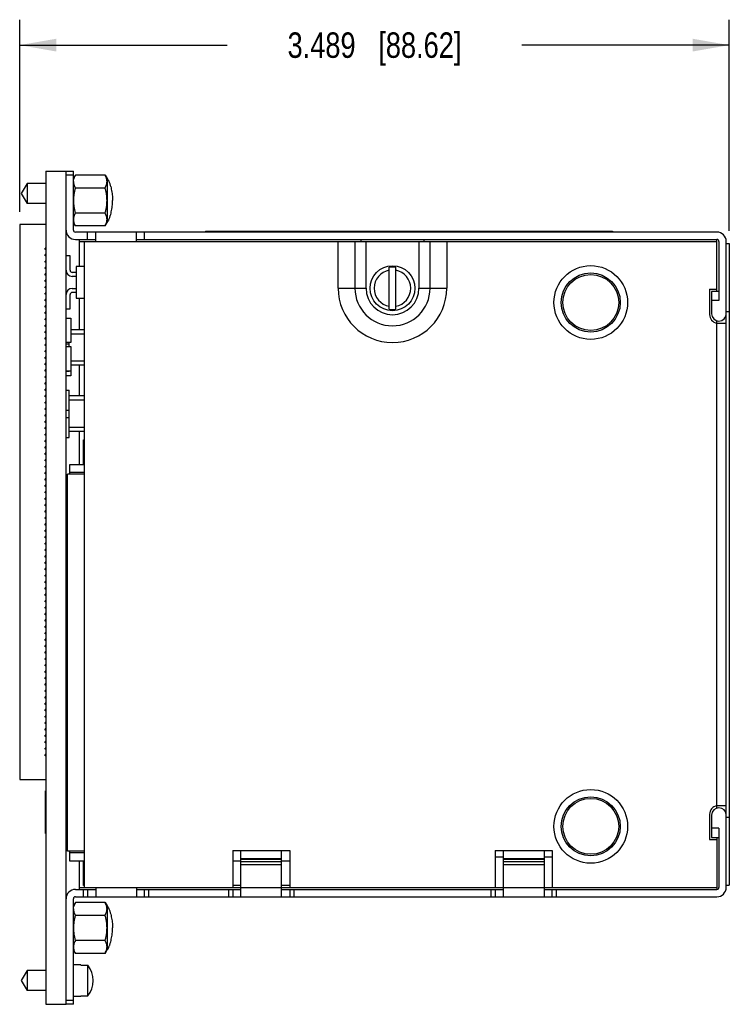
# Model space of a CAD drawing. Header units: inches. Extents: x 0 to 22, y 0 to 17.
# Tile 6 of 15: x 7.4 to 10.8, y 4.8 to 9.6. Entities that reach past the tile are written whole.
import ezdxf

# ---------------------------------------------------------------- set-up
doc = ezdxf.new("R2010")
doc.units = ezdxf.units.IN
doc.header["$LTSCALE"] = 1.21
doc.header["$MEASUREMENT"] = 0
doc.layers.get('0').update_dxf_attribs({"linetype": 'CONTINUOUS'})
doc.layers.add('DIMENSIONS', color=7, linetype='CONTINUOUS')
doc.styles.get("Standard").update_dxf_attribs({"font": 'txt', "width": 0.8})
doc.dimstyles.new('DIMSTYLE_1', dxfattribs={"dimtxt": 0.125, "dimasz": 0.18, "dimexe": 0.18, "dimexo": 0.0625, "dimgap": 0.09, "dimtad": 0, "dimtih": 1, "dimtoh": 1, "dimdec": 3, "dimzin": 4, "dimdsep": 46, "dimtxsty": 'STANDARD', "dimblk": '_FILLED', "dimblk1": '_FILLED', "dimblk2": '_FILLED', "dimcen": 0.09, "dimadec": 0, "dimazin": 0, "dimtp": 0.01, "dimtm": 0.01, "dimtfac": 1, "dimtdec": 3, "dimtofl": 0, "dimtmove": 0, "dimatfit": 3, "dimldrblk": '_FILLED', "dimfxl": 1, "dimtolj": 1, "dimtzin": 4, "dimarcsym": 0})

# ---------------------------------------------------------------- blocks, each defined once
blk = doc.blocks.new('_FILLED')
at = {"color": 0, "linetype": 'BYBLOCK'}
blk.add_solid([(0, 0), (-1, 0.174), (-1, -0.174)], dxfattribs=at)
blk = doc.blocks.new('*D0')
at = {"layer": 'DIMENSIONS', "color": 2, "linetype": 'CONTINUOUS'}
for p, q in [((7.3537, 8.703), (7.3537, 9.6473)), ((10.8427, 8.6097), (10.8427, 9.6473)), ((7.3537, 9.5223), (8.3732, 9.5223)), ((10.8427, 9.5223), (9.8232, 9.5223))]:
    blk.add_line(p, q, dxfattribs=at)
at = {"layer": 'DIMENSIONS', "color": 2, "linetype": 'CONTINUOUS', "xscale": 0.18, "yscale": 0.18, "zscale": 0.18, "rotation": 180}
blk.add_blockref('_FILLED', (7.3537, 9.5223), dxfattribs=at)
at = {"layer": 'DIMENSIONS', "color": 2, "linetype": 'CONTINUOUS', "xscale": 0.18, "yscale": 0.18, "zscale": 0.18}
blk.add_blockref('_FILLED', (10.8427, 9.5223), dxfattribs=at)
at = {"layer": 'DIMENSIONS', "color": 2, "linetype": 'CONTINUOUS', "insert": (9.0982, 9.5848), "char_height": 0.125, "width": 1.325, "attachment_point": 2, "line_spacing_factor": 0.9}
blk.add_mtext('3.489{\\Ftxt.shx;\\W1.000000;\\H0.125000; }[88.62]', dxfattribs=at)

msp = doc.modelspace()

# ---------------------------------------------------------------- linework, layer by layer
at = {"color": 7, "linetype": 'CONTINUOUS'}
for p, q in [((7.4817, 8.9035), (7.4817, 4.8075)), ((7.4817, 8.9035), (7.6177, 8.9035)), ((7.5817, 4.8075), (7.5817, 8.9035)), ((7.6177, 8.8835), (7.5817, 8.8835)), ((7.6177, 8.6132), (7.6177, 8.9035)), ((7.625, 8.8793), (7.6177, 8.8668)), ((7.6196, 8.87), (7.6177, 8.87)), ((7.7734, 8.8835), (7.6274, 8.8835)), ((7.7734, 8.8835), (7.7831, 8.8668)), ((7.7831, 8.8668), (7.7831, 8.6503)), ((7.3903, 8.8421), (7.3618, 8.7929)), ((7.3903, 8.8421), (7.3903, 8.7437)), ((7.4817, 8.8421), (7.3903, 8.8421)), ((7.6274, 8.821), (7.7734, 8.821)), ((7.3618, 8.7929), (7.3903, 8.7437)), ((7.4817, 8.7437), (7.3903, 8.7437)), ((7.7734, 8.696), (7.6274, 8.696)), ((7.3537, 8.6405), (7.3537, 5.913)), ((7.4817, 8.6405), (7.3537, 8.6405)), ((7.6274, 8.6335), (7.6177, 8.6503)), ((7.7734, 8.6335), (7.6274, 8.6335)), ((7.7734, 8.6335), (7.7831, 8.6503)), ((10.7817, 8.6032), (7.6277, 8.6032)), ((7.6277, 8.5672), (7.7277, 8.5672)), ((7.6477, 8.4335), (7.6477, 8.5672)), ((7.6877, 8.5672), (7.6877, 8.6032)), ((7.7277, 8.5572), (7.7277, 8.6032)), ((7.9277, 8.5572), (7.9277, 8.6032)), ((7.9277, 8.5672), (10.7817, 8.5672)), ((7.9677, 8.5672), (7.9677, 8.6032)), ((8.2677, 8.6078), (8.2677, 8.6032)), ((8.2677, 8.6078), (10.2677, 8.6078)), ((8.3277, 8.6078), (8.3277, 8.6032)), ((9.0312, 8.5672), (9.0312, 8.5572)), ((9.3422, 8.5572), (9.3422, 8.5672)), ((10.2077, 8.6032), (10.2077, 8.6078)), ((10.2677, 8.6078), (10.2677, 8.6032)), ((10.7817, 8.3119), (10.7817, 8.5672)), ((7.4787, 8.518), (7.4787, 8.524)), ((7.4817, 8.524), (7.4787, 8.524)), ((7.6477, 8.5572), (10.7817, 8.5572)), ((7.6717, 5.3822), (7.6717, 8.5572)), ((8.92, 8.3272), (8.92, 8.5572)), ((9.002, 8.5572), (9.002, 8.3272)), ((9.0567, 8.3272), (9.0567, 8.5572)), ((9.3167, 8.5572), (9.3167, 8.3272)), ((9.3715, 8.3272), (9.3715, 8.5572)), ((9.4535, 8.5572), (9.4535, 8.3272)), ((10.7917, 8.5572), (10.7917, 8.2669)), ((10.8277, 5.3822), (10.8277, 8.5572)), ((10.8277, 8.5472), (10.8427, 8.5472)), ((10.8427, 8.5472), (10.8427, 5.3935)), ((7.4817, 8.518), (7.4787, 8.518)), ((7.4787, 8.4865), (7.4787, 8.4925)), ((7.4817, 8.4925), (7.4787, 8.4925)), ((7.4817, 8.4865), (7.4787, 8.4865)), ((7.6017, 8.486), (7.5817, 8.486)), ((7.6017, 8.4154), (7.6017, 8.486)), ((7.4787, 8.455), (7.4787, 8.461)), ((7.4817, 8.461), (7.4787, 8.461)), ((7.4817, 8.455), (7.4787, 8.455)), ((7.4787, 8.4235), (7.4787, 8.4295)), ((7.4817, 8.4295), (7.4787, 8.4295)), ((7.4817, 8.4235), (7.4787, 8.4235)), ((7.6317, 8.4335), (7.6317, 8.2785)), ((7.6717, 8.4335), (7.6317, 8.4335)), ((9.171, 8.2242), (9.171, 8.4302)), ((9.2025, 8.2242), (9.2025, 8.4302)), ((7.4787, 8.392), (7.4787, 8.398)), ((7.4817, 8.398), (7.4787, 8.398)), ((7.4817, 8.392), (7.4787, 8.392)), ((7.6317, 8.4054), (7.6117, 8.4054)), ((7.6317, 8.3854), (7.6117, 8.3854)), ((7.4787, 8.3605), (7.4787, 8.3665)), ((7.4817, 8.3665), (7.4787, 8.3665)), ((7.4817, 8.3605), (7.4787, 8.3605)), ((7.4787, 8.329), (7.4787, 8.335)), ((7.4817, 8.335), (7.4787, 8.335)), ((7.4817, 8.329), (7.4787, 8.329)), ((7.6117, 8.3267), (7.6317, 8.3267)), ((8.92, 8.3272), (9.0567, 8.3272)), ((9.3167, 8.3272), (9.4535, 8.3272)), ((7.4787, 8.2975), (7.4787, 8.3035)), ((7.4817, 8.3035), (7.4787, 8.3035)), ((7.4817, 8.2975), (7.4787, 8.2975)), ((7.6017, 8.226), (7.6017, 8.2967)), ((7.6317, 8.3067), (7.6117, 8.3067)), ((7.6317, 8.2785), (7.6717, 8.2785)), ((7.6477, 8.1235), (7.6477, 8.2785)), ((10.7457, 8.3222), (10.7817, 8.3222)), ((10.7457, 8.3222), (10.7457, 8.1978)), ((10.7917, 8.3119), (10.7557, 8.3119)), ((10.7557, 8.3119), (10.7557, 8.2019)), ((7.4787, 8.266), (7.4787, 8.272)), ((7.4817, 8.272), (7.4787, 8.272)), ((7.4817, 8.266), (7.4787, 8.266)), ((7.4787, 8.2345), (7.4787, 8.2405)), ((7.4817, 8.2405), (7.4787, 8.2405)), ((7.4817, 8.2345), (7.4787, 8.2345)), ((10.7917, 8.2669), (10.7557, 8.2669)), ((7.4787, 8.203), (7.4787, 8.209)), ((7.4817, 8.209), (7.4787, 8.209)), ((7.4817, 8.203), (7.4787, 8.203)), ((7.5817, 8.226), (7.6017, 8.226)), ((7.5817, 8.1808), (7.6057, 8.1808)), ((7.6057, 8.1808), (7.6057, 8.0608)), ((10.8277, 8.2132), (10.8427, 8.2132)), ((7.4787, 8.1715), (7.4787, 8.1775)), ((7.4817, 8.1775), (7.4787, 8.1775)), ((7.4817, 8.1715), (7.4787, 8.1715)), ((7.4787, 8.14), (7.4787, 8.146)), ((7.4817, 8.146), (7.4787, 8.146)), ((7.4817, 8.14), (7.4787, 8.14)), ((10.7817, 5.7715), (10.7817, 8.1679)), ((10.7817, 8.1562), (10.8277, 8.1562)), ((7.4787, 8.1085), (7.4787, 8.1145)), ((7.4817, 8.1145), (7.4787, 8.1145)), ((7.4817, 8.1085), (7.4787, 8.1085)), ((7.4787, 8.077), (7.4787, 8.083)), ((7.4817, 8.083), (7.4787, 8.083)), ((7.6717, 8.1235), (7.6057, 8.1235)), ((7.6057, 8.1035), (7.6717, 8.1035)), ((7.4817, 8.077), (7.4787, 8.077)), ((7.4787, 8.0455), (7.4787, 8.0515)), ((7.4817, 8.0515), (7.4787, 8.0515)), ((7.4817, 8.0455), (7.4787, 8.0455)), ((7.6057, 8.0608), (7.5817, 8.0608)), ((7.5817, 8.0535), (7.5977, 8.0535)), ((7.5817, 8.0404), (7.6057, 8.0404)), ((7.5977, 8.0404), (7.5977, 8.0608)), ((7.6057, 8.0404), (7.6057, 7.8964)), ((7.4787, 8.014), (7.4787, 8.02)), ((7.4817, 8.02), (7.4787, 8.02)), ((7.4817, 8.014), (7.4787, 8.014)), ((7.4787, 7.9825), (7.4787, 7.9885)), ((7.4817, 7.9885), (7.4787, 7.9885)), ((7.4817, 7.9825), (7.4787, 7.9825)), ((7.4787, 7.951), (7.4787, 7.957)), ((7.4817, 7.957), (7.4787, 7.957)), ((7.4817, 7.951), (7.4787, 7.951)), ((7.6717, 7.9685), (7.6057, 7.9685)), ((7.6717, 7.9485), (7.6057, 7.9485)), ((7.6477, 7.7985), (7.6477, 7.9485)), ((7.4787, 7.9195), (7.4787, 7.9255)), ((7.4817, 7.9255), (7.4787, 7.9255)), ((7.4817, 7.9195), (7.4787, 7.9195)), ((7.4787, 7.888), (7.4787, 7.894)), ((7.4817, 7.894), (7.4787, 7.894)), ((7.6057, 7.9204), (7.5817, 7.9204)), ((7.5817, 7.9191), (7.5977, 7.9191)), ((7.6057, 7.8964), (7.5817, 7.8964)), ((7.5977, 7.9191), (7.5977, 7.9204)), ((7.4817, 7.888), (7.4787, 7.888)), ((7.4787, 7.8565), (7.4787, 7.8625)), ((7.4817, 7.8625), (7.4787, 7.8625)), ((7.4817, 7.8565), (7.4787, 7.8565)), ((7.4787, 7.825), (7.4787, 7.831)), ((7.4817, 7.831), (7.4787, 7.831)), ((7.4817, 7.825), (7.4787, 7.825)), ((7.4787, 7.7935), (7.4787, 7.7995)), ((7.4817, 7.7995), (7.4787, 7.7995)), ((7.4817, 7.7935), (7.4787, 7.7935)), ((7.5817, 7.826), (7.5977, 7.826)), ((7.5977, 7.5941), (7.5977, 7.826)), ((7.6717, 7.7985), (7.5977, 7.7985)), ((7.4787, 7.762), (7.4787, 7.768)), ((7.4817, 7.768), (7.4787, 7.768)), ((7.4817, 7.762), (7.4787, 7.762)), ((7.5977, 7.7785), (7.6717, 7.7785)), ((7.4787, 7.7305), (7.4787, 7.7365)), ((7.4817, 7.7365), (7.4787, 7.7365)), ((7.4817, 7.7305), (7.4787, 7.7305)), ((7.4787, 7.699), (7.4787, 7.705)), ((7.4817, 7.705), (7.4787, 7.705)), ((7.4817, 7.699), (7.4787, 7.699)), ((7.5817, 7.7285), (7.5977, 7.7285)), ((7.4787, 7.6675), (7.4787, 7.6735)), ((7.4817, 7.6735), (7.4787, 7.6735)), ((7.4817, 7.6675), (7.4787, 7.6675)), ((7.5817, 7.6916), (7.5977, 7.6916)), ((7.4787, 7.636), (7.4787, 7.642)), ((7.4817, 7.642), (7.4787, 7.642)), ((7.4817, 7.636), (7.4787, 7.636)), ((7.4787, 7.6045), (7.4787, 7.6105)), ((7.4817, 7.6105), (7.4787, 7.6105)), ((7.4817, 7.6045), (7.4787, 7.6045)), ((7.6717, 7.6435), (7.5977, 7.6435)), ((7.6717, 7.6235), (7.5977, 7.6235)), ((7.6477, 7.4617), (7.6477, 7.6235)), ((7.4787, 7.573), (7.4787, 7.579)), ((7.4817, 7.579), (7.4787, 7.579)), ((7.4817, 7.573), (7.4787, 7.573)), ((7.5817, 7.5941), (7.5977, 7.5941)), ((7.6677, 7.4617), (7.6677, 7.5822)), ((7.6677, 7.5822), (7.6717, 7.5822)), ((7.4787, 7.5415), (7.4787, 7.5475)), ((7.4817, 7.5475), (7.4787, 7.5475)), ((7.4817, 7.5415), (7.4787, 7.5415)), ((7.4787, 7.51), (7.4787, 7.516)), ((7.4817, 7.516), (7.4787, 7.516)), ((7.4817, 7.51), (7.4787, 7.51)), ((7.4787, 7.4785), (7.4787, 7.4845)), ((7.4817, 7.4845), (7.4787, 7.4845)), ((7.4817, 7.4785), (7.4787, 7.4785)), ((7.6007, 7.414), (7.6007, 7.4617)), ((7.6007, 7.4617), (7.6717, 7.4617)), ((7.4787, 7.447), (7.4787, 7.453)), ((7.4817, 7.453), (7.4787, 7.453)), ((7.4817, 7.447), (7.4787, 7.447)), ((7.4787, 7.4155), (7.4787, 7.4215)), ((7.4817, 7.4215), (7.4787, 7.4215)), ((7.4817, 7.4155), (7.4787, 7.4155)), ((7.5887, 5.5595), (7.5887, 7.414)), ((7.6717, 7.414), (7.5887, 7.414)), ((7.6717, 7.4217), (7.6007, 7.4217)), ((7.4787, 7.384), (7.4787, 7.39)), ((7.4817, 7.39), (7.4787, 7.39)), ((7.4817, 7.384), (7.4787, 7.384)), ((7.4787, 7.3525), (7.4787, 7.3585)), ((7.4817, 7.3585), (7.4787, 7.3585)), ((7.5887, 7.3968), (7.5817, 7.3968)), ((7.5817, 7.3768), (7.5887, 7.3768)), ((7.4817, 7.3525), (7.4787, 7.3525)), ((7.4787, 7.321), (7.4787, 7.327)), ((7.4817, 7.327), (7.4787, 7.327)), ((7.4817, 7.321), (7.4787, 7.321)), ((7.5887, 7.3468), (7.5817, 7.3468)), ((7.5817, 7.3268), (7.5887, 7.3268)), ((7.4787, 7.2895), (7.4787, 7.2955)), ((7.4817, 7.2955), (7.4787, 7.2955)), ((7.4817, 7.2895), (7.4787, 7.2895)), ((7.4787, 7.258), (7.4787, 7.264)), ((7.4817, 7.264), (7.4787, 7.264)), ((7.5887, 7.2968), (7.5817, 7.2968)), ((7.5817, 7.2768), (7.5887, 7.2768)), ((7.4817, 7.258), (7.4787, 7.258)), ((7.4787, 7.2265), (7.4787, 7.2325)), ((7.4817, 7.2325), (7.4787, 7.2325)), ((7.4817, 7.2265), (7.4787, 7.2265)), ((7.5887, 7.2468), (7.5817, 7.2468)), ((7.5817, 7.2268), (7.5887, 7.2268)), ((7.4787, 7.195), (7.4787, 7.201)), ((7.4817, 7.201), (7.4787, 7.201)), ((7.4817, 7.195), (7.4787, 7.195)), ((7.4787, 7.1635), (7.4787, 7.1695)), ((7.4817, 7.1695), (7.4787, 7.1695)), ((7.4817, 7.1635), (7.4787, 7.1635)), ((7.5887, 7.1968), (7.5817, 7.1968)), ((7.5817, 7.1768), (7.5887, 7.1768)), ((7.4787, 7.132), (7.4787, 7.138)), ((7.4817, 7.138), (7.4787, 7.138)), ((7.4817, 7.132), (7.4787, 7.132)), ((7.5887, 7.1468), (7.5817, 7.1468)), ((7.5817, 7.1268), (7.5887, 7.1268)), ((7.4787, 7.1005), (7.4787, 7.1065)), ((7.4817, 7.1065), (7.4787, 7.1065)), ((7.4817, 7.1005), (7.4787, 7.1005)), ((7.4787, 7.069), (7.4787, 7.075)), ((7.4817, 7.075), (7.4787, 7.075)), ((7.4817, 7.069), (7.4787, 7.069)), ((7.5887, 7.0968), (7.5817, 7.0968)), ((7.5817, 7.0768), (7.5887, 7.0768)), ((7.4787, 7.0375), (7.4787, 7.0435)), ((7.4817, 7.0435), (7.4787, 7.0435)), ((7.4817, 7.0375), (7.4787, 7.0375)), ((7.5887, 7.0468), (7.5817, 7.0468)), ((7.5817, 7.0268), (7.5887, 7.0268)), ((7.4787, 7.006), (7.4787, 7.012)), ((7.4817, 7.012), (7.4787, 7.012)), ((7.4817, 7.006), (7.4787, 7.006)), ((7.4787, 6.9745), (7.4787, 6.9805)), ((7.4817, 6.9805), (7.4787, 6.9805)), ((7.4817, 6.9745), (7.4787, 6.9745)), ((7.5887, 6.9968), (7.5817, 6.9968)), ((7.5817, 6.9768), (7.5887, 6.9768)), ((7.4787, 6.943), (7.4787, 6.949)), ((7.4817, 6.949), (7.4787, 6.949)), ((7.4817, 6.943), (7.4787, 6.943)), ((7.5887, 6.9468), (7.5817, 6.9468)), ((7.5817, 6.9268), (7.5887, 6.9268)), ((7.4787, 6.9115), (7.4787, 6.9175)), ((7.4817, 6.9175), (7.4787, 6.9175)), ((7.4817, 6.9115), (7.4787, 6.9115)), ((7.4787, 6.88), (7.4787, 6.886)), ((7.4817, 6.886), (7.4787, 6.886)), ((7.4817, 6.88), (7.4787, 6.88)), ((7.5887, 6.8968), (7.5817, 6.8968)), ((7.5817, 6.8768), (7.5887, 6.8768)), ((7.4787, 6.8485), (7.4787, 6.8545)), ((7.4817, 6.8545), (7.4787, 6.8545)), ((7.4817, 6.8485), (7.4787, 6.8485)), ((7.5887, 6.8468), (7.5817, 6.8468)), ((7.5817, 6.8268), (7.5887, 6.8268)), ((7.4787, 6.817), (7.4787, 6.823)), ((7.4817, 6.823), (7.4787, 6.823)), ((7.4817, 6.817), (7.4787, 6.817)), ((7.4787, 6.7855), (7.4787, 6.7915)), ((7.4817, 6.7915), (7.4787, 6.7915)), ((7.4817, 6.7855), (7.4787, 6.7855)), ((7.5887, 6.7968), (7.5817, 6.7968)), ((7.5817, 6.7768), (7.5887, 6.7768)), ((7.4787, 6.754), (7.4787, 6.76)), ((7.4817, 6.76), (7.4787, 6.76)), ((7.4817, 6.754), (7.4787, 6.754)), ((7.4787, 6.7225), (7.4787, 6.7285)), ((7.4817, 6.7285), (7.4787, 6.7285)), ((7.5887, 6.7468), (7.5817, 6.7468)), ((7.4817, 6.7225), (7.4787, 6.7225)), ((7.4787, 6.691), (7.4787, 6.697)), ((7.4817, 6.697), (7.4787, 6.697)), ((7.4817, 6.691), (7.4787, 6.691)), ((7.5817, 6.7268), (7.5887, 6.7268)), ((7.5887, 6.6968), (7.5817, 6.6968)), ((7.4787, 6.6595), (7.4787, 6.6655)), ((7.4817, 6.6655), (7.4787, 6.6655)), ((7.4817, 6.6595), (7.4787, 6.6595)), ((7.4787, 6.628), (7.4787, 6.634)), ((7.4817, 6.634), (7.4787, 6.634)), ((7.5817, 6.6768), (7.5887, 6.6768)), ((7.5887, 6.6468), (7.5817, 6.6468)), ((7.4817, 6.628), (7.4787, 6.628)), ((7.4787, 6.5965), (7.4787, 6.6025)), ((7.4817, 6.6025), (7.4787, 6.6025)), ((7.4817, 6.5965), (7.4787, 6.5965)), ((7.5817, 6.6268), (7.5887, 6.6268)), ((7.5887, 6.5968), (7.5817, 6.5968)), ((7.4787, 6.565), (7.4787, 6.571)), ((7.4817, 6.571), (7.4787, 6.571)), ((7.4817, 6.565), (7.4787, 6.565)), ((7.4787, 6.5335), (7.4787, 6.5395)), ((7.4817, 6.5395), (7.4787, 6.5395)), ((7.5817, 6.5768), (7.5887, 6.5768)), ((7.5887, 6.5468), (7.5817, 6.5468)), ((7.4817, 6.5335), (7.4787, 6.5335)), ((7.4787, 6.502), (7.4787, 6.508)), ((7.4817, 6.508), (7.4787, 6.508)), ((7.4817, 6.502), (7.4787, 6.502)), ((7.5817, 6.5268), (7.5887, 6.5268)), ((7.5887, 6.4968), (7.5817, 6.4968)), ((7.4787, 6.4705), (7.4787, 6.4765)), ((7.4817, 6.4765), (7.4787, 6.4765)), ((7.4817, 6.4705), (7.4787, 6.4705)), ((7.4787, 6.439), (7.4787, 6.445)), ((7.4817, 6.445), (7.4787, 6.445)), ((7.4817, 6.439), (7.4787, 6.439)), ((7.5817, 6.4768), (7.5887, 6.4768)), ((7.5887, 6.4468), (7.5817, 6.4468)), ((7.4787, 6.4075), (7.4787, 6.4135)), ((7.4817, 6.4135), (7.4787, 6.4135)), ((7.4817, 6.4075), (7.4787, 6.4075)), ((7.5817, 6.4268), (7.5887, 6.4268)), ((7.5887, 6.3968), (7.5817, 6.3968)), ((7.4787, 6.376), (7.4787, 6.382)), ((7.4817, 6.382), (7.4787, 6.382)), ((7.4817, 6.376), (7.4787, 6.376)), ((7.4787, 6.3445), (7.4787, 6.3505)), ((7.4817, 6.3505), (7.4787, 6.3505)), ((7.4817, 6.3445), (7.4787, 6.3445)), ((7.5817, 6.3768), (7.5887, 6.3768)), ((7.5887, 6.3468), (7.5817, 6.3468)), ((7.4787, 6.313), (7.4787, 6.319)), ((7.4817, 6.319), (7.4787, 6.319)), ((7.4817, 6.313), (7.4787, 6.313)), ((7.5817, 6.3268), (7.5887, 6.3268)), ((7.5887, 6.2968), (7.5817, 6.2968)), ((7.4787, 6.2815), (7.4787, 6.2875)), ((7.4817, 6.2875), (7.4787, 6.2875)), ((7.4817, 6.2815), (7.4787, 6.2815)), ((7.4787, 6.25), (7.4787, 6.256)), ((7.4817, 6.256), (7.4787, 6.256)), ((7.4817, 6.25), (7.4787, 6.25)), ((7.5817, 6.2768), (7.5887, 6.2768)), ((7.5887, 6.2468), (7.5817, 6.2468)), ((7.4787, 6.2185), (7.4787, 6.2245)), ((7.4817, 6.2245), (7.4787, 6.2245)), ((7.4817, 6.2185), (7.4787, 6.2185)), ((7.5817, 6.2268), (7.5887, 6.2268)), ((7.5887, 6.1968), (7.5817, 6.1968)), ((7.4787, 6.187), (7.4787, 6.193)), ((7.4817, 6.193), (7.4787, 6.193)), ((7.4817, 6.187), (7.4787, 6.187)), ((7.4787, 6.1555), (7.4787, 6.1615)), ((7.4817, 6.1615), (7.4787, 6.1615)), ((7.4817, 6.1555), (7.4787, 6.1555)), ((7.5817, 6.1768), (7.5887, 6.1768)), ((7.5887, 6.1468), (7.5817, 6.1468)), ((7.4787, 6.124), (7.4787, 6.13)), ((7.4817, 6.13), (7.4787, 6.13)), ((7.4817, 6.124), (7.4787, 6.124)), ((7.4787, 6.0925), (7.4787, 6.0985)), ((7.4817, 6.0985), (7.4787, 6.0985)), ((7.5817, 6.1268), (7.5887, 6.1268)), ((7.4817, 6.0925), (7.4787, 6.0925)), ((7.4787, 6.061), (7.4787, 6.067)), ((7.4817, 6.067), (7.4787, 6.067)), ((7.4817, 6.061), (7.4787, 6.061)), ((7.5887, 6.0968), (7.5817, 6.0968)), ((7.5817, 6.0768), (7.5887, 6.0768)), ((7.4787, 6.0295), (7.4787, 6.0355)), ((7.4817, 6.0355), (7.4787, 6.0355)), ((7.4817, 6.0295), (7.4787, 6.0295)), ((7.5887, 6.0468), (7.5817, 6.0468)), ((7.5817, 6.0268), (7.5887, 6.0268)), ((7.5887, 5.9968), (7.5817, 5.9968)), ((7.5817, 5.9768), (7.5887, 5.9768)), ((7.3537, 5.913), (7.4817, 5.913)), ((7.5887, 5.9468), (7.5817, 5.9468)), ((7.5817, 5.9268), (7.5887, 5.9268)), ((7.4807, 5.6474), (7.4807, 5.8574)), ((7.4817, 5.8574), (7.4807, 5.8574)), ((7.5887, 5.8968), (7.5817, 5.8968)), ((7.5817, 5.8768), (7.5887, 5.8768)), ((7.5887, 5.8468), (7.5817, 5.8468)), ((7.5817, 5.8268), (7.5887, 5.8268)), ((7.5887, 5.7968), (7.5817, 5.7968)), ((7.5817, 5.7768), (7.5887, 5.7768)), ((10.8277, 5.7832), (10.7817, 5.7832)), ((7.5887, 5.7468), (7.5817, 5.7468)), ((7.5817, 5.7268), (7.5887, 5.7268)), ((10.7457, 5.7416), (10.7457, 5.6172)), ((10.7557, 5.7375), (10.7557, 5.6275)), ((10.8277, 5.7275), (10.8427, 5.7275)), ((7.5887, 5.6968), (7.5817, 5.6968)), ((7.5817, 5.6768), (7.5887, 5.6768)), ((10.7917, 5.6725), (10.7557, 5.6725)), ((10.7917, 5.6725), (10.7917, 5.3822)), ((7.4817, 5.6474), (7.4807, 5.6474)), ((7.5887, 5.6468), (7.5817, 5.6468)), ((7.5817, 5.6268), (7.5887, 5.6268)), ((10.7457, 5.6172), (10.7817, 5.6172)), ((10.7557, 5.6275), (10.7917, 5.6275)), ((10.7817, 5.6275), (10.7817, 5.3722)), ((7.5887, 5.5968), (7.5817, 5.5968)), ((7.5817, 5.5768), (7.5887, 5.5768)), ((7.6717, 5.5595), (7.5887, 5.5595)), ((7.6007, 5.5117), (7.6007, 5.5595)), ((7.6717, 5.5517), (7.6007, 5.5517)), ((8.4017, 5.5642), (8.6817, 5.5642)), ((8.4017, 5.5642), (8.4017, 5.3822)), ((8.4417, 5.3362), (8.4417, 5.5642)), ((8.6417, 5.5232), (8.4417, 5.5232)), ((8.6417, 5.5187), (8.4417, 5.5187)), ((8.6417, 5.3362), (8.6417, 5.5642)), ((8.6817, 5.5642), (8.6817, 5.3822)), ((9.6917, 5.5642), (9.9717, 5.5642)), ((9.6917, 5.5642), (9.6917, 5.3822)), ((9.6917, 5.5317), (9.7317, 5.5317)), ((9.7317, 5.3362), (9.7317, 5.5642)), ((9.9317, 5.5232), (9.7317, 5.5232)), ((9.9317, 5.5187), (9.7317, 5.5187)), ((9.9317, 5.5642), (9.9317, 5.3362)), ((9.9317, 5.5317), (9.9717, 5.5317)), ((9.9717, 5.5642), (9.9717, 5.3822)), ((7.6717, 5.5117), (7.6007, 5.5117)), ((7.6477, 5.3722), (7.6477, 5.5117)), ((7.6677, 5.3922), (7.6677, 5.5117)), ((8.4417, 5.5117), (8.4017, 5.5117)), ((8.4417, 5.5098), (8.6417, 5.5098)), ((8.4417, 5.4945), (8.6417, 5.4945)), ((8.6817, 5.5117), (8.6417, 5.5117)), ((9.7317, 5.5098), (9.9317, 5.5098)), ((9.7317, 5.4945), (9.9317, 5.4945)), ((7.6277, 5.3722), (7.7277, 5.3722)), ((7.6477, 5.3822), (10.7817, 5.3822)), ((7.6717, 5.3922), (7.6677, 5.3922)), ((7.6677, 5.3362), (7.6677, 5.3722)), ((7.6877, 5.3722), (7.6877, 5.3362)), ((7.7277, 5.3822), (7.7277, 5.3362)), ((7.9277, 5.3822), (7.9277, 5.3362)), ((7.9277, 5.3722), (8.4417, 5.3722)), ((7.9677, 5.3362), (7.9677, 5.3722)), ((7.9877, 5.3722), (7.9877, 5.3362)), ((8.3817, 5.3362), (8.3817, 5.3722)), ((8.4417, 5.3922), (8.4017, 5.3922)), ((8.4017, 5.3722), (8.4017, 5.3362)), ((8.6817, 5.3922), (8.6417, 5.3922)), ((8.6417, 5.3722), (9.7317, 5.3722)), ((8.6817, 5.3722), (8.6817, 5.3362)), ((8.7017, 5.3722), (8.7017, 5.3362)), ((9.6717, 5.3362), (9.6717, 5.3722)), ((9.6917, 5.3722), (9.6917, 5.3362)), ((9.9317, 5.3722), (10.7817, 5.3722)), ((9.9717, 5.3362), (9.9717, 5.3722)), ((9.9917, 5.3722), (9.9917, 5.3362)), ((10.8277, 5.3935), (10.8427, 5.3935)), ((7.6177, 4.8079), (7.6177, 5.3262)), ((7.6277, 5.3362), (10.7817, 5.3362)), ((7.6274, 5.3079), (7.6177, 5.2912)), ((7.7734, 5.3079), (7.6274, 5.3079)), ((7.7734, 5.3079), (7.7831, 5.2912)), ((7.7831, 5.2912), (7.7831, 5.0747)), ((7.6274, 5.2454), (7.7734, 5.2454)), ((7.7734, 5.1204), (7.6274, 5.1204)), ((7.6274, 5.0579), (7.6177, 5.0747)), ((7.7734, 5.0579), (7.6274, 5.0579)), ((7.7734, 5.0579), (7.7831, 5.0747)), ((7.6551, 5.001), (7.6177, 5.001)), ((7.6551, 4.9994), (7.6551, 5.001)), ((7.6551, 4.9994), (7.6886, 4.9994)), ((7.6886, 4.8483), (7.6886, 4.9994)), ((7.3903, 4.9731), (7.3618, 4.9239)), ((7.4817, 4.9731), (7.3903, 4.9731)), ((7.3903, 4.9731), (7.3903, 4.8747)), ((7.3618, 4.9239), (7.3903, 4.8747)), ((7.4817, 4.8747), (7.3903, 4.8747)), ((7.6551, 4.8467), (7.6177, 4.8467)), ((7.6886, 4.8483), (7.6551, 4.8483)), ((7.6551, 4.8467), (7.6551, 4.8483)), ((7.4817, 4.8075), (7.5817, 4.8075)), ((7.5817, 4.8279), (7.6177, 4.8279)), ((7.6177, 4.8079), (7.5817, 4.8079))]:
    msp.add_line(p, q, dxfattribs=at)
for centre, radius in [((9.1867, 8.3272), 0.1102), ((10.1615, 8.2572), 0.1811), ((10.1615, 8.2572), 0.1452), ((10.1615, 8.2572), 0.1374), ((10.1615, 5.6822), 0.1811), ((10.1615, 5.6822), 0.1452), ((10.1615, 5.6822), 0.1374)]:
    msp.add_circle(centre, radius, dxfattribs=at)
for centre, radius, start, end in [((7.6277, 8.6132), 0.046, 180, 270), ((7.6277, 8.6132), 0.01, 180, 270), ((10.7817, 8.5572), 0.046, 0, 90), ((10.7817, 8.5572), 0.01, 0, 90), ((9.1867, 8.3272), 0.1042, 81.3097, 98.6903), ((7.6117, 8.4154), 0.03, 180, 270), ((7.6117, 8.4154), 0.01, 180, 270), ((9.1867, 8.3272), 0.09, 100.0765, 259.9235), ((9.1867, 8.3272), 0.09, 280.0765, 79.9235), ((7.6117, 8.2967), 0.03, 90, 180), ((9.1867, 8.3272), 0.2668, 180, 360), ((9.1867, 8.3272), 0.1847, 180, 360), ((9.1867, 8.3272), 0.13, 180, 360), ((7.6117, 8.2967), 0.01, 90, 180), ((9.1867, 8.3272), 0.1042, 261.3097, 278.6903), ((10.7877, 8.1978), 0.042, 180, 261.7868), ((10.7917, 8.2019), 0.036, 180, 360), ((10.7877, 5.7416), 0.042, 98.2132, 180), ((10.7917, 5.7375), 0.036, 0, 180), ((7.6277, 5.3262), 0.046, 90, 180), ((10.7817, 5.3822), 0.046, 270, 360), ((10.7817, 5.3822), 0.01, 270, 360), ((7.6277, 5.3262), 0.01, 90, 180), ((7.5944, 4.9239), 0.1208, 321.2884, 38.7116)]:
    msp.add_arc(centre, radius, start, end, dxfattribs=at)
for points, knots in [([(7.6221, 8.8728), (7.6217, 8.8719), (7.6204, 8.8685), (7.6194, 8.865), (7.6188, 8.8624)], [0, 0, 0, 0, 0.254046, 1, 1, 1, 1]), ([(7.6274, 8.8835), (7.6269, 8.8826), (7.625, 8.8791), (7.6232, 8.8755), (7.6221, 8.8728)], [0, 0, 0, 0, 0.254471, 1, 1, 1, 1]), ([(7.7788, 8.8728), (7.7784, 8.8737), (7.7768, 8.8774), (7.7749, 8.8809), (7.7734, 8.8835)], [0, 0, 0, 0, 0.245625, 1, 1, 1, 1]), ([(7.782, 8.8624), (7.7818, 8.8633), (7.781, 8.8668), (7.7798, 8.8702), (7.7788, 8.8728)], [0, 0, 0, 0, 0.246454, 1, 1, 1, 1]), ([(7.7831, 8.8523), (7.7831, 8.8531), (7.783, 8.8565), (7.7825, 8.8599), (7.782, 8.8624)], [0, 0, 0, 0, 0.248755, 1, 1, 1, 1]), ([(7.7831, 8.8668), (7.7837, 8.8662), (7.7848, 8.8651), (7.7858, 8.8638), (7.7863, 8.8632)], [0, 0, 0, 0, 0.508785, 1, 1, 1, 1]), ([(7.7863, 8.8632), (7.7876, 8.8614), (7.7893, 8.8586), (7.7913, 8.8546), (7.7931, 8.8507), (7.7952, 8.8456), (7.7974, 8.8393), (7.7993, 8.833), (7.8017, 8.8244), (7.8044, 8.8135), (7.8069, 8.8002), (7.8089, 8.7866), (7.8103, 8.7727), (7.8107, 8.7633), (7.8107, 8.7585)], [0, 0, 0, 0, 0.06096, 0.091243, 0.121513, 0.182128, 0.242947, 0.304016, 0.365358, 0.488918, 0.613783, 0.740179, 0.868527, 1, 1, 1, 1]), ([(7.6177, 8.8523), (7.6177, 8.8496), (7.6182, 8.8443), (7.6202, 8.8363), (7.6233, 8.8285), (7.626, 8.8235), (7.6274, 8.821)], [0, 0, 0, 0, 0.240416, 0.485545, 0.738378, 1, 1, 1, 1]), ([(7.6274, 8.821), (7.626, 8.8159), (7.6233, 8.8057), (7.6202, 8.7901), (7.6182, 8.7744), (7.6177, 8.7638), (7.6177, 8.7585)], [0, 0, 0, 0, 0.249991, 0.499994, 0.750007, 1, 1, 1, 1]), ([(7.7734, 8.821), (7.7749, 8.8235), (7.7775, 8.8285), (7.7806, 8.8363), (7.7826, 8.8443), (7.7831, 8.8496), (7.7831, 8.8523)], [0, 0, 0, 0, 0.261623, 0.514451, 0.759582, 1, 1, 1, 1]), ([(7.7831, 8.7585), (7.7831, 8.7638), (7.7826, 8.7744), (7.7807, 8.7901), (7.7776, 8.8057), (7.7749, 8.8159), (7.7734, 8.821)], [0, 0, 0, 0, 0.249995, 0.50001, 0.75001, 1, 1, 1, 1]), ([(7.6177, 8.7585), (7.6177, 8.7532), (7.6182, 8.7426), (7.6202, 8.7269), (7.6233, 8.7113), (7.626, 8.7011), (7.6274, 8.696)], [0, 0, 0, 0, 0.249993, 0.500006, 0.750009, 1, 1, 1, 1]), ([(7.7734, 8.696), (7.7749, 8.7011), (7.7776, 8.7113), (7.7807, 8.7269), (7.7826, 8.7426), (7.7831, 8.7532), (7.7831, 8.7585)], [0, 0, 0, 0, 0.24999, 0.49999, 0.750005, 1, 1, 1, 1]), ([(7.7863, 8.6538), (7.7876, 8.6556), (7.7893, 8.6584), (7.7913, 8.6624), (7.7931, 8.6664), (7.7952, 8.6715), (7.7974, 8.6777), (7.7993, 8.684), (7.8017, 8.6926), (7.8044, 8.7035), (7.8069, 8.7168), (7.8089, 8.7304), (7.8103, 8.7443), (7.8107, 8.7537), (7.8107, 8.7585)], [0, 0, 0, 0, 0.06096, 0.091243, 0.121513, 0.182128, 0.242947, 0.304016, 0.365358, 0.488918, 0.613783, 0.740179, 0.868527, 1, 1, 1, 1]), ([(7.6274, 8.696), (7.626, 8.6935), (7.6233, 8.6885), (7.6202, 8.6807), (7.6182, 8.6728), (7.6177, 8.6674), (7.6177, 8.6647)], [0, 0, 0, 0, 0.261623, 0.514458, 0.759586, 1, 1, 1, 1]), ([(7.6177, 8.6647), (7.6177, 8.6621), (7.6182, 8.6567), (7.6202, 8.6488), (7.6233, 8.641), (7.626, 8.636), (7.6274, 8.6335)], [0, 0, 0, 0, 0.240414, 0.485542, 0.738377, 1, 1, 1, 1]), ([(7.7831, 8.6647), (7.7831, 8.6674), (7.7826, 8.6728), (7.7806, 8.6807), (7.7775, 8.6885), (7.7749, 8.6935), (7.7734, 8.696)], [0, 0, 0, 0, 0.240418, 0.485549, 0.738377, 1, 1, 1, 1]), ([(7.782, 8.6546), (7.7822, 8.6554), (7.7828, 8.6588), (7.7831, 8.6622), (7.7831, 8.6647)], [0, 0, 0, 0, 0.252044, 1, 1, 1, 1]), ([(7.7734, 8.6335), (7.7754, 8.6369), (7.7788, 8.6437), (7.7812, 8.651), (7.782, 8.6546)], [0, 0, 0, 0, 0.511424, 1, 1, 1, 1]), ([(7.7831, 8.6503), (7.7837, 8.6508), (7.7848, 8.6519), (7.7858, 8.6532), (7.7863, 8.6538)], [0, 0, 0, 0, 0.508785, 1, 1, 1, 1]), ([(7.6177, 5.2767), (7.6177, 5.274), (7.6182, 5.2687), (7.6202, 5.2607), (7.6233, 5.253), (7.626, 5.2479), (7.6274, 5.2454)], [0, 0, 0, 0, 0.240416, 0.485545, 0.738378, 1, 1, 1, 1]), ([(7.6221, 5.2972), (7.6217, 5.2963), (7.6204, 5.2929), (7.6194, 5.2894), (7.6188, 5.2868)], [0, 0, 0, 0, 0.254046, 1, 1, 1, 1]), ([(7.6274, 5.3079), (7.6269, 5.3071), (7.625, 5.3036), (7.6232, 5.2999), (7.6221, 5.2972)], [0, 0, 0, 0, 0.254471, 1, 1, 1, 1]), ([(7.782, 5.2868), (7.7812, 5.2905), (7.7788, 5.2978), (7.7754, 5.3046), (7.7734, 5.3079)], [0, 0, 0, 0, 0.488576, 1, 1, 1, 1]), ([(7.7734, 5.2454), (7.7749, 5.2479), (7.7775, 5.253), (7.7806, 5.2607), (7.7826, 5.2687), (7.7831, 5.274), (7.7831, 5.2767)], [0, 0, 0, 0, 0.261623, 0.514451, 0.759582, 1, 1, 1, 1]), ([(7.7831, 5.2767), (7.7831, 5.2775), (7.783, 5.2809), (7.7825, 5.2843), (7.782, 5.2868)], [0, 0, 0, 0, 0.248755, 1, 1, 1, 1]), ([(7.7831, 5.2912), (7.7837, 5.2907), (7.7848, 5.2895), (7.7858, 5.2883), (7.7863, 5.2876)], [0, 0, 0, 0, 0.508785, 1, 1, 1, 1]), ([(7.7863, 5.2876), (7.7876, 5.2858), (7.7893, 5.283), (7.7913, 5.2791), (7.7931, 5.2751), (7.7952, 5.27), (7.7974, 5.2637), (7.7993, 5.2574), (7.8017, 5.2488), (7.8044, 5.2379), (7.8069, 5.2246), (7.8089, 5.211), (7.8103, 5.1971), (7.8107, 5.1877), (7.8107, 5.1829)], [0, 0, 0, 0, 0.06096, 0.091243, 0.121513, 0.182128, 0.242947, 0.304016, 0.365358, 0.488918, 0.613783, 0.740179, 0.868527, 1, 1, 1, 1]), ([(7.6274, 5.2454), (7.626, 5.2404), (7.6233, 5.2301), (7.6202, 5.2145), (7.6182, 5.1988), (7.6177, 5.1882), (7.6177, 5.1829)], [0, 0, 0, 0, 0.249991, 0.499994, 0.750007, 1, 1, 1, 1]), ([(7.7831, 5.1829), (7.7831, 5.1882), (7.7826, 5.1988), (7.7807, 5.2145), (7.7776, 5.2301), (7.7749, 5.2404), (7.7734, 5.2454)], [0, 0, 0, 0, 0.249995, 0.50001, 0.75001, 1, 1, 1, 1]), ([(7.6177, 5.1829), (7.6177, 5.1776), (7.6182, 5.1671), (7.6202, 5.1513), (7.6233, 5.1357), (7.626, 5.1255), (7.6274, 5.1204)], [0, 0, 0, 0, 0.249993, 0.500006, 0.750009, 1, 1, 1, 1]), ([(7.7734, 5.1204), (7.7749, 5.1255), (7.7776, 5.1357), (7.7807, 5.1513), (7.7826, 5.1671), (7.7831, 5.1776), (7.7831, 5.1829)], [0, 0, 0, 0, 0.24999, 0.49999, 0.750005, 1, 1, 1, 1]), ([(7.7863, 5.0782), (7.7876, 5.08), (7.7893, 5.0829), (7.7913, 5.0868), (7.7931, 5.0908), (7.7952, 5.0959), (7.7974, 5.1021), (7.7993, 5.1084), (7.8017, 5.117), (7.8044, 5.1279), (7.8069, 5.1412), (7.8089, 5.1548), (7.8103, 5.1688), (7.8107, 5.1782), (7.8107, 5.1829)], [0, 0, 0, 0, 0.06096, 0.091243, 0.121513, 0.182128, 0.242947, 0.304016, 0.365358, 0.488918, 0.613783, 0.740179, 0.868527, 1, 1, 1, 1]), ([(7.6274, 5.1204), (7.626, 5.1179), (7.6233, 5.1129), (7.6202, 5.1051), (7.6182, 5.0972), (7.6177, 5.0918), (7.6177, 5.0892)], [0, 0, 0, 0, 0.261623, 0.514458, 0.759586, 1, 1, 1, 1]), ([(7.6177, 5.0892), (7.6177, 5.0865), (7.6182, 5.0811), (7.6202, 5.0732), (7.6233, 5.0654), (7.626, 5.0604), (7.6274, 5.0579)], [0, 0, 0, 0, 0.240414, 0.485542, 0.738377, 1, 1, 1, 1]), ([(7.7831, 5.0892), (7.7831, 5.0918), (7.7826, 5.0972), (7.7806, 5.1051), (7.7775, 5.1129), (7.7749, 5.1179), (7.7734, 5.1204)], [0, 0, 0, 0, 0.240418, 0.485549, 0.738377, 1, 1, 1, 1]), ([(7.782, 5.079), (7.7822, 5.0799), (7.7828, 5.0832), (7.7831, 5.0866), (7.7831, 5.0892)], [0, 0, 0, 0, 0.252044, 1, 1, 1, 1]), ([(7.7734, 5.0579), (7.7754, 5.0613), (7.7788, 5.0681), (7.7812, 5.0754), (7.782, 5.079)], [0, 0, 0, 0, 0.511424, 1, 1, 1, 1]), ([(7.7831, 5.0747), (7.7837, 5.0752), (7.7848, 5.0763), (7.7858, 5.0776), (7.7863, 5.0782)], [0, 0, 0, 0, 0.508785, 1, 1, 1, 1])]:
    msp.add_open_spline(points, degree=3, knots=knots, dxfattribs=at)

# ---------------------------------------------------------------- dimensions: what is measured, and where the dimension line sits
at = {"layer": 'DIMENSIONS', "color": 2, "linetype": 'CONTINUOUS'}
dim = msp.add_linear_dim(base=(7.3537, 9.5223), p1=(10.8427, 8.6097), p2=(7.3537, 8.703), angle=180, dimstyle='DIMSTYLE_1', dxfattribs=at)
dim.commit()
dim.dimension.update_dxf_attribs({"geometry": '*D0', "text_midpoint": (8.9482, 9.5223), "dimtype": 160})

doc.saveas('drawing.dxf')
